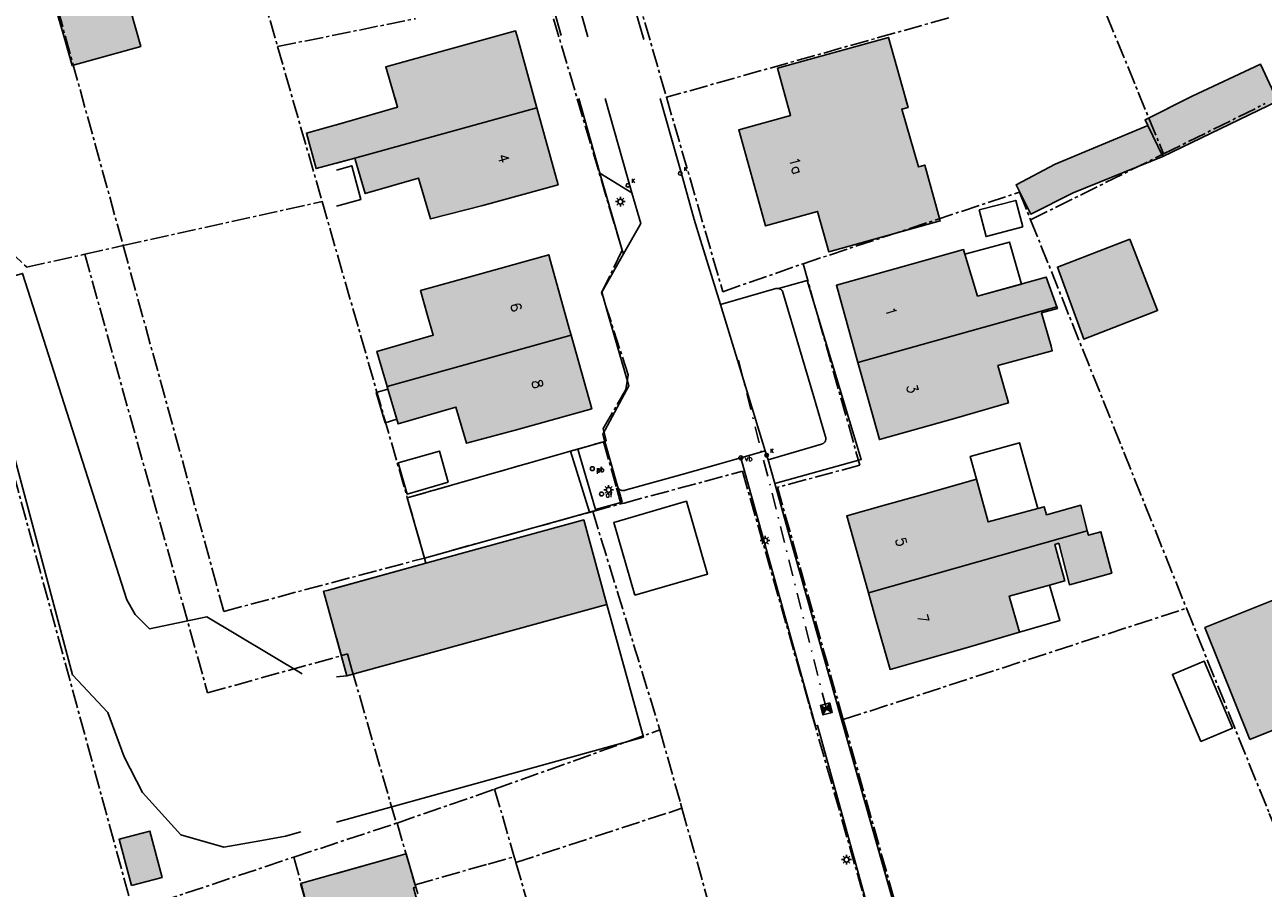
# Model space of a CAD drawing. Header units: metres. Extents: x 202952 to 203755, y 349031 to 349702.
# Tile 16 of 84: x 203096 to 203191, y 349399 to 349466. Entities that reach past the tile are written whole.
import ezdxf
from ezdxf.enums import TextEntityAlignment as Align

# ---------------------------------------------------------------- set-up
doc = ezdxf.new("R2010")
doc.units = ezdxf.units.M
doc.linetypes.add('1-200 CENTER', pattern=[4.28625, 2.8575, -0.47625, 0.47625, -0.47625])
doc.linetypes.add('1-200 DASHDOT', pattern=[2.54, 1.27, -0.635, 0, -0.635])
for name, color, linetype in [('bgt.onbegroeidterreindeel', 252, 'Continuous'), ('PH-BEST-AFVALBAK', 4, 'Continuous'), ('PH-BEST-BANK', 6, 'Continuous'), ('PH-BEST-BEBOUWING', 1, 'Continuous'), ('PH-BEST-BEBOUWING-ARCERING', 254, 'Continuous'), ('PH-BEST-BEGROEIIING', 252, 'Continuous'), ('PH-BEST-HUISNUMMER', 7, 'Continuous'), ('PH-BEST-KADASTRALE-GRENS', 240, '1-200 CENTER'), ('PH-BEST-KOLK', 8, 'Continuous'), ('PH-BEST-LICHTMAST-HANDHAVENB', 6, 'Continuous'), ('PH-BEST-PAAL', 6, 'Continuous'), ('PH-BEST-PUT-HANDHAVEN', 44, 'Continuous'), ('PH-BEST-RIO-HANDHAVEN-GEMENGD', 44, '1-200 DASHDOT'), ('PH-BEST-WEGDEEL', 254, 'Continuous'), ('PH-INM-VERKEERSBORD', 6, 'Continuous')]:
    doc.layers.add(name, color=color, linetype=linetype)
doc.styles.add('RDL_MAATVOERING', font='romans.shx')
doc.styles.add('ROMANS', font='romans.shx')

# ---------------------------------------------------------------- blocks, each defined once
blk = doc.blocks.new('Zitbank')
blk.add_circle((0, 0), 0.15)
at = {"style": 'RDL_MAATVOERING'}
blk.add_text('zb', height=0.4, dxfattribs=at).set_placement((0.302, -0.254))
blk = doc.blocks.new('*U50')
blk.add_circle((0, 0), 0.142)
at = {"ltscale": 0.05, "style": 'ROMANS'}
blk.add_text('K', height=0.3, dxfattribs=at).set_placement((0.277, 0.195))
blk = doc.blocks.new('*U27')
blk.add_circle((0, 0), 0.15)
at = {"style": 'RDL_MAATVOERING'}
blk.add_text('vb', height=0.4, dxfattribs=at).set_placement((0.302, -0.254))
blk = doc.blocks.new('Afvalbak')
blk.add_circle((0, 0), 0.15)
at = {"style": 'RDL_MAATVOERING'}
blk.add_text('af', height=0.4, dxfattribs=at).set_placement((0.302, -0.254))
blk = doc.blocks.new('Afzetpaal')
blk.add_circle((0, 0), 0.15)
at = {"style": 'RDL_MAATVOERING'}
blk.add_text('pl', height=0.4, dxfattribs=at).set_placement((0.302, -0.254))
blk = doc.blocks.new('*U26')
h = blk.add_hatch(color=256)
h.paths.add_polyline_path([(0, 0), (-0.375, 0.375), (-0.375, -0.375)])
h.paths.add_polyline_path([(0.375, 0.375), (0, 0), (0.375, -0.375)])
for p, q in [((-0.375, -0.375), (0.375, 0.375)), ((-0.375, 0.375), (0.375, -0.375))]:
    blk.add_line(p, q)
blk.add_lwpolyline([(-0.375, -0.375), (0.375, -0.375), (0.375, 0.375), (-0.375, 0.375)], close=True)
blk = doc.blocks.new('Lichtmast 2')
at = {"flags": 128}
for points in [[(-0.5, 0), (-0.25, 0)], [(-0.35, 0.35), (-0.18, 0.18)], [(0, 0.25), (0, 0.5)], [(0.18, 0.18), (0.35, 0.35)], [(0.25, 0), (0.5, 0)], [(-0.35, -0.35), (-0.18, -0.18)], [(0, -0.5), (0, -0.25)], [(0.18, -0.18), (0.35, -0.35)]]:
    blk.add_lwpolyline(points, dxfattribs=at)
blk.add_circle((0, 0), 0.25)

msp = doc.modelspace()

# ---------------------------------------------------------------- hatches: boundary and pattern name
at = {"layer": 'PH-BEST-BEBOUWING-ARCERING'}
for points in [[(203097.944, 349468.516), (203098.242, 349468.585), (203103.265, 349469.997), (203104.94, 349464.004), (203099.655, 349462.527), (203099.041, 349464.724), (203098.595, 349466.199)], [(203133.91, 349464.802), (203133.8, 349465.2), (203123.809, 349462.434), (203124.715, 349459.341), (203120.622, 349458.155), (203117.691, 349457.341), (203118.434, 349454.603), (203121.424, 349455.41), (203135.435, 349459.28)], [(203163.535, 349459.176), (203164.021, 349459.311), (203162.521, 349464.699), (203153.969, 349462.319), (203154.98, 349458.688), (203150.986, 349457.576), (203153.042, 349450.19), (203157.053, 349451.307), (203157.921, 349448.188), (203166.503, 349450.577), (203165.309, 349454.868), (203164.815, 349454.73)], [(203192.034, 349460.773), (203191.164, 349462.636), (203185.888, 349460.171), (203182.418, 349458.433), (203182.265, 349458.356), (203182.485, 349457.92), (203183.625, 349455.523), (203192.474, 349459.793)], [(203183.625, 349455.523), (203182.485, 349457.92), (203175.355, 349454.932), (203172.336, 349453.355), (203173.477, 349451.099), (203176.725, 349452.742)], [(203160.16, 349439.69), (203158.5, 349445.63), (203164.28, 349447.24), (203168.293, 349448.368), (203168.398, 349448.018), (203169.369, 349444.796), (203173.628, 349445.963), (203174.652, 349446.249), (203175.477, 349443.97)], [(203167.6, 349435.36), (203161.82, 349433.75), (203160.412, 349438.789), (203160.16, 349439.69), (203175.477, 349443.97), (203175.522, 349443.845), (203174.304, 349443.496), (203175.033, 349440.931), (203175.128, 349440.591), (203170.937, 349439.445), (203171.748, 349436.566)], [(203139.052, 349427.572), (203126.9, 349424.237), (203119.293, 349422.149), (203119.021, 349422.074), (203120.808, 349415.563), (203140.839, 349421.061)], [(203194.225, 349417.018), (203194.84, 349417.265), (203193.038, 349421.761), (203186.871, 349419.289), (203190.324, 349410.676), (203195.772, 349412.86)], [(203104.218, 349399.434), (203103.273, 349402.99), (203105.642, 349403.619), (203106.587, 349400.064)], [(203126.778, 349396.225), (203125.933, 349399.255), (203126.116, 349399.306), (203125.367, 349401.87), (203125.269, 349401.843), (203117.244, 349399.601), (203117.876, 349397.339), (203125.774, 349368.421), (203133.01, 349341.93), (203134.65, 349336.16), (203140.153, 349337.725), (203142.352, 349338.35), (203142.531, 349338.401), (203140.324, 349346.038), (203140.698, 349346.177), (203139.361, 349353.406), (203138.088, 349358.948), (203137.739, 349358.891), (203134.402, 349370.71), (203132.995, 349375.762), (203129.768, 349386.808), (203129.43, 349386.717)]]:
    msp.add_hatch(color=256, dxfattribs=at).paths.add_polyline_path(points)
msp.add_hatch(color=256, dxfattribs=at).paths.add_polyline_path([(203131.29, 349451.76), (203127.247, 349450.724), (203126.317, 349453.867), (203122.221, 349452.684), (203121.453, 349455.31), (203121.424, 349455.41), (203135.435, 349459.28), (203137.07, 349453.36)], flags=17)
h = msp.add_hatch(color=256, dxfattribs=at)
h.paths.add_polyline_path([(203167.6, 349435.36), (203161.82, 349433.75), (203160.412, 349438.789), (203160.16, 349439.69), (203175.477, 349443.97), (203175.522, 349443.845), (203174.304, 349443.496), (203175.033, 349440.931), (203175.128, 349440.591), (203170.937, 349439.445), (203171.748, 349436.566)], flags=16)
h.paths.add_polyline_path([(203181.088, 349449.184), (203183.229, 349443.675), (203177.555, 349441.47), (203175.52, 349447.02)], flags=17)
h = msp.add_hatch(color=256, dxfattribs=at)
h.paths.add_polyline_path([(203123.91, 349437.841), (203123.125, 349440.529), (203127.46, 349441.792), (203126.98, 349443.478), (203126.487, 349445.211), (203130.57, 349446.36), (203136.35, 349447.97), (203136.488, 349447.475), (203137.932, 349442.308), (203138.075, 349441.797)], flags=17)
h.paths.add_polyline_path([(203133.88, 349434.51), (203130.027, 349433.468), (203129.202, 349436.256), (203124.754, 349434.955), (203123.918, 349437.815), (203123.91, 349437.841), (203138.075, 349441.797), (203139.66, 349436.12)], flags=16)
h = msp.add_hatch(color=256, dxfattribs=at)
h.paths.add_polyline_path([(203160.97, 349421.97), (203159.3, 349427.88), (203162.218, 349428.704), (203165.07, 349429.51), (203169.282, 349430.7), (203169.435, 349430.148), (203170.192, 349427.416), (203174.022, 349428.454), (203174.509, 349428.586), (203174.681, 349427.964), (203177.325, 349428.697), (203177.82, 349426.731)], flags=16)
h.paths.add_polyline_path([(203177.82, 349426.731), (203177.905, 349426.393), (203178.87, 349426.661), (203179.705, 349423.481), (203176.445, 349422.578), (203175.622, 349425.77), (203175.313, 349425.684), (203175.607, 349424.623), (203176.09, 349422.877), (203174.913, 349422.557), (203171.808, 349421.712), (203172.606, 349418.924), (203168.41, 349417.69), (203164.967, 349416.717), (203162.64, 349416.06), (203161.499, 349420.096), (203160.97, 349421.97)], flags=17)

# ---------------------------------------------------------------- linework, layer by layer
at = {"layer": 'bgt.onbegroeidterreindeel'}
for points in [[(203138.675, 349460), (203140.29, 349454.25), (203142.005, 349448.315), (203142.109, 349448.031), (203140.45, 349445.09), (203140.967, 349443.281), (203142.235, 349438.851), (203142.51, 349437.89), (203140.52, 349434.17), (203140.581, 349433.954), (203140.678, 349433.614), (203138.589, 349433.017), (203138.03, 349432.858), (203125.461, 349429.271), (203126.79, 349424.638), (203126.9, 349424.237), (203120, 349422.343)], [(203124.522, 349460), (203124.715, 349459.341), (203120.622, 349458.155), (203120, 349457.982)], [(203120, 349455.026), (203121.424, 349455.41), (203121.453, 349455.31), (203122.221, 349452.684), (203126.317, 349453.867), (203127.247, 349450.724), (203131.29, 349451.76), (203137.07, 349453.36), (203135.435, 349459.28), (203135.236, 349460)], [(203163.466, 349396.105), (203158.89, 349412.21), (203154.822, 349426.602), (203153.754, 349430.379), (203160.419, 349432.209), (203156.245, 349445.994), (203154.035, 349445.375), (203154.002, 349445.377), (203153.97, 349445.377), (203153.937, 349445.377), (203153.905, 349445.376), (203153.872, 349445.373), (203153.84, 349445.37), (203149.58, 349444.14), (203148.051, 349449.091), (203147.56, 349450.68), (203147.218, 349451.897), (203146.67, 349453.848), (203144.941, 349460)], [(203154.615, 349460), (203154.98, 349458.688), (203150.986, 349457.576), (203153.042, 349450.19), (203157.053, 349451.307), (203157.921, 349448.188), (203166.503, 349450.577), (203165.309, 349454.868), (203164.815, 349454.73), (203163.535, 349459.176), (203164.021, 349459.311), (203163.829, 349460)], [(203185.547, 349460), (203182.418, 349458.433), (203182.265, 349458.356), (203182.485, 349457.92), (203175.355, 349454.932), (203172.336, 349453.355), (203173.477, 349451.099), (203176.725, 349452.742), (203183.625, 349455.523), (203192.474, 349459.793), (203192.381, 349460)], [(203120, 349404.31), (203143.639, 349410.858), (203140.839, 349421.061), (203139.052, 349427.572), (203126.9, 349424.237), (203126.79, 349424.638), (203139.481, 349428.158), (203139.586, 349428.187), (203139.745, 349428.231), (203139.972, 349428.291), (203139.949, 349428.369), (203142.005, 349428.944), (203141.897, 349429.329), (203141.87, 349429.427), (203141.659, 349430.154), (203141.669, 349430.125), (203141.681, 349430.096), (203141.693, 349430.068), (203141.707, 349430.04), (203141.721, 349430.013), (203141.737, 349429.986), (203141.759, 349429.964), (203141.781, 349429.942), (203141.804, 349429.922), (203141.828, 349429.902), (203141.853, 349429.884), (203141.878, 349429.866), (203141.907, 349429.855), (203141.936, 349429.846), (203141.966, 349429.837), (203141.996, 349429.83), (203142.026, 349429.823), (203142.057, 349429.818), (203142.088, 349429.821), (203142.118, 349429.824), (203142.149, 349429.829), (203142.18, 349429.835), (203142.21, 349429.842), (203142.24, 349429.85), (203146.604, 349431.075), (203149.42, 349431.866), (203150.685, 349432.221), (203151.136, 349432.347), (203151.217, 349432.059), (203151.962, 349429.389), (203156.89, 349411.73), (203157.05, 349411.76), (203159.255, 349403.778), (203166.39, 349377.95)], [(203120, 349418.507), (203120.808, 349415.563), (203120, 349415.494)], [(203126.778, 349396.225), (203125.933, 349399.255), (203126.116, 349399.306), (203125.367, 349401.87), (203125.269, 349401.843), (203120, 349400.371)]]:
    msp.add_lwpolyline(points, dxfattribs=at)
for points in [[(203181.088, 349449.184), (203175.52, 349447.02), (203177.555, 349441.47), (203183.229, 349443.675), (203181.088, 349449.184)], [(203123.91, 349437.841), (203123.918, 349437.815), (203124.754, 349434.955), (203129.202, 349436.256), (203130.027, 349433.468), (203133.88, 349434.51), (203139.66, 349436.12), (203138.075, 349441.797), (203137.932, 349442.308), (203136.488, 349447.475), (203136.35, 349447.97), (203130.57, 349446.36), (203126.487, 349445.211), (203126.98, 349443.478), (203127.46, 349441.792), (203123.125, 349440.529), (203123.91, 349437.841)], [(203160.16, 349439.69), (203160.412, 349438.789), (203161.82, 349433.75), (203167.6, 349435.36), (203171.748, 349436.566), (203170.937, 349439.445), (203175.128, 349440.591), (203175.033, 349440.931), (203174.304, 349443.496), (203175.522, 349443.845), (203175.477, 349443.97), (203174.652, 349446.249), (203173.628, 349445.963), (203169.369, 349444.796), (203168.398, 349448.018), (203168.293, 349448.368), (203164.28, 349447.24), (203158.5, 349445.63), (203160.16, 349439.69)], [(203160.97, 349421.97), (203161.499, 349420.096), (203162.64, 349416.06), (203164.967, 349416.717), (203168.41, 349417.69), (203172.606, 349418.924), (203171.808, 349421.712), (203174.913, 349422.557), (203176.09, 349422.877), (203175.607, 349424.623), (203175.313, 349425.684), (203175.622, 349425.77), (203176.445, 349422.578), (203179.705, 349423.481), (203178.87, 349426.661), (203177.905, 349426.393), (203177.82, 349426.731), (203177.325, 349428.697), (203174.681, 349427.964), (203174.509, 349428.586), (203174.022, 349428.454), (203170.192, 349427.416), (203169.435, 349430.148), (203169.282, 349430.7), (203165.07, 349429.51), (203162.218, 349428.704), (203159.3, 349427.88), (203160.97, 349421.97)], [(203190.324, 349410.676), (203195.772, 349412.86), (203194.225, 349417.018), (203194.84, 349417.265), (203193.038, 349421.761), (203186.871, 349419.289), (203190.324, 349410.676)]]:
    msp.add_lwpolyline(points, close=True, dxfattribs=at)
at = {"layer": 'PH-BEST-BEBOUWING'}
for points in [[(203097.944, 349468.516), (203098.242, 349468.585), (203103.265, 349469.997), (203104.94, 349464.004), (203099.655, 349462.527), (203099.041, 349464.724), (203098.595, 349466.199), (203097.944, 349468.516)], [(203121.424, 349455.41), (203118.434, 349454.603), (203117.691, 349457.341), (203120.622, 349458.155), (203124.715, 349459.341), (203123.809, 349462.434), (203133.8, 349465.2), (203133.91, 349464.802), (203135.435, 349459.28), (203121.424, 349455.41)], [(203164.815, 349454.73), (203165.309, 349454.868), (203166.503, 349450.577), (203157.921, 349448.188), (203157.053, 349451.307), (203153.042, 349450.19), (203150.986, 349457.576), (203154.98, 349458.688), (203153.969, 349462.319), (203162.521, 349464.699), (203164.021, 349459.311), (203163.535, 349459.176), (203164.815, 349454.73)], [(203183.625, 349455.523), (203182.485, 349457.92), (203182.265, 349458.356), (203182.418, 349458.433), (203185.888, 349460.171), (203191.164, 349462.636), (203192.034, 349460.773), (203192.474, 349459.793), (203183.625, 349455.523)], [(203131.29, 349451.76), (203127.247, 349450.724), (203126.317, 349453.867), (203122.221, 349452.684), (203121.453, 349455.31), (203121.424, 349455.41), (203135.435, 349459.28), (203137.07, 349453.36), (203131.29, 349451.76)], [(203183.625, 349455.523), (203176.725, 349452.742), (203173.477, 349451.099), (203172.336, 349453.355), (203175.355, 349454.932), (203182.485, 349457.92), (203183.625, 349455.523)], [(203172.847, 349450.108), (203170.033, 349449.376), (203169.502, 349451.417), (203172.316, 349452.149), (203172.847, 349450.108)], [(203172.745, 349445.721), (203169.369, 349444.796), (203168.398, 349448.018), (203171.826, 349448.953), (203172.745, 349445.721)], [(203181.088, 349449.184), (203183.229, 349443.675), (203177.555, 349441.47), (203175.52, 349447.02), (203181.088, 349449.184)], [(203123.91, 349437.841), (203123.125, 349440.529), (203127.46, 349441.792), (203126.98, 349443.478), (203126.487, 349445.211), (203130.57, 349446.36), (203136.35, 349447.97), (203136.488, 349447.475), (203137.932, 349442.308), (203138.075, 349441.797), (203123.91, 349437.841)], [(203160.16, 349439.69), (203158.5, 349445.63), (203164.28, 349447.24), (203168.293, 349448.368), (203168.398, 349448.018), (203169.369, 349444.796), (203173.628, 349445.963), (203174.652, 349446.249), (203175.477, 349443.97), (203160.16, 349439.69)], [(203167.6, 349435.36), (203161.82, 349433.75), (203160.412, 349438.789), (203160.16, 349439.69), (203175.477, 349443.97), (203175.522, 349443.845), (203174.304, 349443.496), (203175.033, 349440.931), (203175.128, 349440.591), (203170.937, 349439.445), (203171.748, 349436.566), (203167.6, 349435.36)], [(203133.88, 349434.51), (203130.027, 349433.468), (203129.202, 349436.256), (203124.754, 349434.955), (203123.918, 349437.815), (203123.91, 349437.841), (203138.075, 349441.797), (203139.66, 349436.12), (203133.88, 349434.51)], [(203123.97, 349437.638), (203124.65, 349435.311), (203123.752, 349435.048), (203123.072, 349437.375), (203123.97, 349437.638)], [(203174.022, 349428.454), (203170.192, 349427.416), (203169.435, 349430.148), (203169.282, 349430.7), (203168.796, 349432.453), (203172.607, 349433.509), (203174.022, 349428.454)], [(203128.619, 349430.471), (203125.445, 349429.562), (203124.758, 349431.962), (203127.932, 349432.87), (203128.619, 349430.471)], [(203160.97, 349421.97), (203159.3, 349427.88), (203162.218, 349428.704), (203165.07, 349429.51), (203169.282, 349430.7), (203169.435, 349430.148), (203170.192, 349427.416), (203174.022, 349428.454), (203174.509, 349428.586), (203174.681, 349427.964), (203177.325, 349428.697), (203177.82, 349426.731), (203160.97, 349421.97)], [(203142.98, 349421.781), (203141.358, 349427.378), (203146.959, 349429.001), (203148.58, 349423.404), (203142.98, 349421.781)], [(203120.808, 349415.563), (203119.021, 349422.074), (203119.293, 349422.149), (203126.9, 349424.237), (203139.052, 349427.572), (203140.839, 349421.061), (203120.808, 349415.563)], [(203177.82, 349426.731), (203177.905, 349426.393), (203178.87, 349426.661), (203179.705, 349423.481), (203176.445, 349422.578), (203175.622, 349425.77), (203175.313, 349425.684), (203175.607, 349424.623), (203176.09, 349422.877), (203174.913, 349422.557), (203171.808, 349421.712), (203172.606, 349418.924), (203168.41, 349417.69), (203164.967, 349416.717), (203162.64, 349416.06), (203161.499, 349420.096), (203160.97, 349421.97), (203177.82, 349426.731)], [(203172.606, 349418.924), (203171.808, 349421.712), (203174.913, 349422.557), (203175.713, 349419.838), (203172.606, 349418.924)], [(203190.324, 349410.676), (203186.871, 349419.289), (203193.038, 349421.761), (203194.84, 349417.265), (203194.225, 349417.018), (203195.772, 349412.86), (203190.324, 349410.676)], [(203186.564, 349410.509), (203184.379, 349415.674), (203186.813, 349416.703), (203188.997, 349411.539), (203186.564, 349410.509)], [(203104.218, 349399.434), (203103.273, 349402.99), (203105.642, 349403.619), (203106.587, 349400.064), (203104.218, 349399.434)], [(203117.244, 349399.601), (203125.269, 349401.843), (203125.367, 349401.87), (203126.116, 349399.306), (203125.933, 349399.255), (203126.778, 349396.225), (203129.43, 349386.717), (203129.768, 349386.808), (203132.995, 349375.762), (203134.402, 349370.71), (203137.739, 349358.891), (203138.088, 349358.948), (203139.361, 349353.406), (203140.698, 349346.177), (203140.324, 349346.038), (203142.531, 349338.401), (203142.352, 349338.35), (203140.153, 349337.725), (203134.65, 349336.16), (203133.01, 349341.93), (203125.774, 349368.421), (203117.876, 349397.339), (203117.244, 349399.601)]]:
    msp.add_lwpolyline(points, close=True, dxfattribs=at)
msp.add_lwpolyline([(203120, 349454.493), (203121.183, 349454.815), (203121.89, 349452.218), (203120, 349451.703)], dxfattribs=at)
at = {"layer": 'PH-BEST-BEGROEIIING'}
for points in [[(203142.109, 349448.031), (203142.005, 349448.315), (203140.29, 349454.25), (203142.75, 349452.74), (203143.438, 349450.388), (203142.109, 349448.031)], [(203126.79, 349424.638), (203125.461, 349429.271), (203138.03, 349432.858), (203139.481, 349428.158), (203126.79, 349424.638)], [(203139.949, 349428.369), (203139.972, 349428.291), (203139.745, 349428.231), (203139.586, 349428.187), (203139.481, 349428.158), (203138.03, 349432.858), (203138.589, 349433.017), (203139.949, 349428.369)]]:
    msp.add_lwpolyline(points, close=True, dxfattribs=at)
at = {"layer": 'PH-BEST-KADASTRALE-GRENS', "ltscale": 0.5}
for p, q in [((203164.68, 349502.119), (203183.69, 349455.727)), ((203135.406, 349494.67), (203145.421, 349460.093)), ((203107.727, 349490.7), (203115.476, 349463.996)), ((203092.829, 349487.537), (203103.588, 349448.676)), ((203115.476, 349463.996), (203126.091, 349466.136)), ((203167.154, 349466.204), (203145.421, 349460.093)), ((203115.476, 349463.996), (203118.904, 349452.075)), ((203183.69, 349455.727), (203191.523, 349459.602)), ((203173.456, 349450.672), (203183.69, 349455.727)), ((203155.931, 349447.278), (203172.606, 349452.788)), ((203155.931, 349447.278), (203172.606, 349452.788)), ((203172.606, 349452.788), (203173.456, 349450.672)), ((203103.588, 349448.676), (203118.904, 349452.075)), ((203118.904, 349452.075), (203125.461, 349429.271)), ((203173.456, 349450.672), (203185.456, 349420.772)), ((203100.622, 349448.018), (203103.588, 349448.676)), ((203125.461, 349429.271), (203140.574, 349433.584)), ((203125.461, 349429.271), (203140.574, 349433.584)), ((203140.574, 349433.584), (203140.784, 349433.644)), ((203140.574, 349433.584), (203141.564, 349430.035)), ((203141.908, 349428.8), (203141.564, 349430.035)), ((203125.461, 349429.271), (203126.79, 349424.638)), ((203125.461, 349429.271), (203126.79, 349424.638)), ((203139.739, 349428.219), (203141.908, 349428.8)), ((203141.908, 349428.8), (203142.149, 349428.865)), ((203126.79, 349424.638), (203139.739, 349428.219)), ((203126.79, 349424.638), (203139.739, 349428.219)), ((203139.739, 349428.219), (203144.912, 349411.405)), ((203159.034, 349412.202), (203185.456, 349420.772)), ((203121.179, 349416.132), (203120.864, 349417.259)), ((203121.179, 349416.132), (203120.864, 349417.259)), ((203121.179, 349416.132), (203124.618, 349404.223)), ((203121.179, 349416.132), (203124.618, 349404.223)), ((203159.034, 349412.202), (203177.167, 349348.353)), ((203132.189, 349406.848), (203144.912, 349411.405)), ((203132.189, 349406.848), (203144.912, 349411.405)), ((203144.912, 349411.405), (203146.498, 349405.777)), ((203124.674, 349404.241), (203132.189, 349406.848)), ((203124.674, 349404.241), (203132.189, 349406.848)), ((203132.189, 349406.848), (203133.693, 349401.654)), ((203132.189, 349406.848), (203133.693, 349401.654)), ((203146.498, 349405.777), (203146.61, 349405.378)), ((203133.821, 349401.21), (203145.641, 349405.062)), ((203133.821, 349401.21), (203145.641, 349405.062)), ((203145.641, 349405.062), (203146.61, 349405.378)), ((203146.61, 349405.378), (203155.412, 349374.148)), ((203116.735, 349401.625), (203124.618, 349404.223)), ((203124.618, 349404.223), (203124.674, 349404.241)), ((203124.618, 349404.223), (203124.674, 349404.241)), ((203124.674, 349404.241), (203126.061, 349399.493)), ((203124.674, 349404.241), (203126.061, 349399.493)), ((203104.332, 349397.478), (203116.735, 349401.625)), ((203126.061, 349399.493), (203131.686, 349401.086)), ((203126.061, 349399.493), (203131.686, 349401.086)), ((203131.686, 349401.086), (203133.693, 349401.654)), ((203131.686, 349401.086), (203133.693, 349401.654)), ((203133.693, 349401.654), (203133.764, 349401.408)), ((203133.693, 349401.654), (203133.764, 349401.408)), ((203133.764, 349401.408), (203133.821, 349401.21)), ((203133.764, 349401.408), (203133.821, 349401.21)), ((203126.061, 349399.493), (203126.262, 349398.805)), ((203126.061, 349399.493), (203126.262, 349398.805))]:
    msp.add_line(p, q, dxfattribs=at)
for points in [[(203082.776, 349485.402), (203091.663, 349451.319), (203096.146, 349447.024), (203100.622, 349448.018)], [(203140.784, 349433.644), (203140.557, 349434.606), (203142.301, 349437.609), (203142.467, 349438.73), (203140.423, 349445.059), (203142.005, 349448.315), (203136.108, 349468.212), (203135.762, 349468.085)], [(203145.421, 349460.093), (203149.754, 349445.131), (203155.931, 349447.278)], [(203145.421, 349460.093), (203149.754, 349445.131), (203155.931, 349447.278)], [(203087.56, 349450.417), (203090.061, 349440.912), (203092.346, 349441.368), (203104.332, 349397.478)], [(203103.588, 349448.676), (203111.344, 349420.527), (203126.79, 349424.638)], [(203100.622, 349448.018), (203110.09, 349414.254), (203120.864, 349417.259)], [(203155.931, 349447.278), (203160.309, 349431.772), (203153.955, 349430.079), (203159.034, 349412.202)], [(203155.931, 349447.278), (203160.309, 349431.772), (203153.955, 349430.079), (203159.034, 349412.202)], [(203142.149, 349428.865), (203151.273, 349431.313), (203175.078, 349347.977)], [(203185.456, 349420.772), (203191.829, 349404.988), (203199.734, 349386.786), (203200.364, 349387.054), (203202.885, 349379.338)], [(203116.735, 349401.625), (203117.876, 349397.339), (203134.681, 349336.054)], [(203133.821, 349401.21), (203144.207, 349365.336), (203145.428, 349361.044)], [(203133.821, 349401.21), (203144.207, 349365.336), (203145.428, 349361.044)]]:
    msp.add_lwpolyline(points, dxfattribs=at)
at = {"layer": 'PH-BEST-RIO-HANDHAVEN-GEMENGD'}
msp.add_line((203157.728, 349413.024), (203150.946, 349439.937), dxfattribs=at)
at = {"layer": 'PH-BEST-WEGDEEL'}
for points in [[(203139.366, 349464.745), (203136.93, 349473.39), (203136.097, 349476.405), (203131.768, 349492.083), (203130.8, 349495.59), (203134.798, 349496.549), (203134.798, 349496.516), (203134.798, 349496.482), (203134.799, 349496.449), (203134.8, 349496.416), (203134.802, 349496.382), (203134.804, 349496.349), (203134.807, 349496.316), (203134.811, 349496.282), (203134.815, 349496.249), (203134.82, 349496.216), (203134.825, 349496.183), (203134.83, 349496.15), (203135.762, 349492.812), (203139.27, 349480.25), (203141.31, 349472.919), (203141.832, 349471.061), (203143.045, 349466.745), (203143.663, 349464.546)], [(203137.315, 349464.841), (203136.724, 349466.946), (203135.58, 349471.02), (203136.293, 349472.271), (203136.93, 349473.39), (203139.366, 349464.745)], [(203140.704, 349460), (203142.75, 349452.74), (203140.29, 349454.25), (203138.675, 349460)], [(203144.941, 349460), (203146.67, 349453.848), (203147.218, 349451.897), (203147.56, 349450.68), (203148.051, 349449.091), (203149.58, 349444.14), (203153.029, 349432.888), (203151.136, 349432.347), (203150.685, 349432.221), (203149.42, 349431.866), (203146.604, 349431.075), (203142.24, 349429.85), (203142.21, 349429.842), (203142.18, 349429.835), (203142.149, 349429.829), (203142.118, 349429.824), (203142.088, 349429.821), (203142.057, 349429.818), (203142.026, 349429.823), (203141.996, 349429.83), (203141.966, 349429.837), (203141.936, 349429.846), (203141.907, 349429.855), (203141.878, 349429.866), (203141.853, 349429.884), (203141.828, 349429.902), (203141.804, 349429.922), (203141.781, 349429.942), (203141.759, 349429.964), (203141.737, 349429.986), (203141.721, 349430.013), (203141.707, 349430.04), (203141.693, 349430.068), (203141.681, 349430.096), (203141.669, 349430.125), (203141.659, 349430.154), (203140.678, 349433.614), (203140.581, 349433.954), (203140.52, 349434.17), (203142.51, 349437.89), (203142.235, 349438.851), (203140.967, 349443.281), (203140.45, 349445.09), (203142.109, 349448.031), (203143.438, 349450.388), (203142.75, 349452.74), (203140.704, 349460)], [(203117.275, 349403.556), (203116.092, 349403.228), (203114.26, 349402.901), (203111.333, 349402.389), (203108.021, 349403.327), (203105.067, 349406.584), (203103.672, 349409.344), (203102.411, 349412.742), (203099.692, 349415.653), (203092.932, 349440.859), (203090.723, 349441.217), (203089.659, 349444.76), (203095.837, 349446.536), (203103.869, 349421.419), (203104.512, 349420.294), (203105.615, 349419.189), (203110.032, 349420.1), (203117.369, 349415.725)], [(203166.39, 349377.95), (203159.255, 349403.778), (203157.05, 349411.76), (203156.89, 349411.73), (203151.962, 349429.389), (203151.217, 349432.059), (203151.136, 349432.347), (203153.029, 349432.888), (203153.24, 349432.2), (203153.474, 349431.37), (203153.754, 349430.379), (203154.822, 349426.602), (203158.89, 349412.21), (203169.8, 349373.81)], [(203120, 349415.494), (203120.808, 349415.563), (203140.839, 349421.061), (203143.639, 349410.858), (203120, 349404.31)]]:
    msp.add_lwpolyline(points, dxfattribs=at)
for points in [[(203153.754, 349430.379), (203153.474, 349431.37), (203153.24, 349432.2), (203157.35, 349433.4), (203157.379, 349433.409), (203157.408, 349433.42), (203157.437, 349433.431), (203157.465, 349433.444), (203157.493, 349433.457), (203157.52, 349433.472), (203157.543, 349433.493), (203157.565, 349433.515), (203157.586, 349433.538), (203157.606, 349433.561), (203157.626, 349433.585), (203157.644, 349433.61), (203157.655, 349433.639), (203157.666, 349433.668), (203157.675, 349433.697), (203157.683, 349433.727), (203157.691, 349433.757), (203157.697, 349433.787), (203157.695, 349433.818), (203157.692, 349433.848), (203157.688, 349433.879), (203157.683, 349433.91), (203157.677, 349433.94), (203157.67, 349433.97), (203156.773, 349437.031), (203154.358, 349445.172), (203154.337, 349445.196), (203154.314, 349445.219), (203154.291, 349445.242), (203154.267, 349445.264), (203154.242, 349445.285), (203154.216, 349445.305), (203154.187, 349445.319), (203154.157, 349445.332), (203154.127, 349445.344), (203154.097, 349445.355), (203154.066, 349445.366), (203154.035, 349445.375), (203156.245, 349445.994), (203160.419, 349432.209), (203153.754, 349430.379)], [(203154.035, 349445.375), (203154.066, 349445.366), (203154.097, 349445.355), (203154.127, 349445.344), (203154.157, 349445.332), (203154.187, 349445.319), (203154.216, 349445.305), (203154.242, 349445.285), (203154.267, 349445.264), (203154.291, 349445.242), (203154.314, 349445.219), (203154.337, 349445.196), (203154.358, 349445.172), (203156.773, 349437.031), (203157.67, 349433.97), (203157.677, 349433.94), (203157.683, 349433.91), (203157.688, 349433.879), (203157.692, 349433.848), (203157.695, 349433.818), (203157.697, 349433.787), (203157.691, 349433.757), (203157.683, 349433.727), (203157.675, 349433.697), (203157.666, 349433.668), (203157.655, 349433.639), (203157.644, 349433.61), (203157.626, 349433.585), (203157.606, 349433.561), (203157.586, 349433.538), (203157.565, 349433.515), (203157.543, 349433.493), (203157.52, 349433.472), (203157.493, 349433.457), (203157.465, 349433.444), (203157.437, 349433.431), (203157.408, 349433.42), (203157.379, 349433.409), (203157.35, 349433.4), (203153.24, 349432.2), (203153.029, 349432.888), (203149.58, 349444.14), (203153.84, 349445.37), (203153.872, 349445.373), (203153.905, 349445.376), (203153.937, 349445.377), (203153.97, 349445.377), (203154.002, 349445.377), (203154.035, 349445.375)], [(203141.659, 349430.154), (203141.87, 349429.427), (203141.897, 349429.329), (203142.005, 349428.944), (203139.949, 349428.369), (203138.589, 349433.017), (203140.678, 349433.614), (203141.659, 349430.154)]]:
    msp.add_lwpolyline(points, close=True, dxfattribs=at)

# ---------------------------------------------------------------- block references
at = {"layer": 'PH-BEST-AFVALBAK', "color": 9}
msp.add_blockref('Afvalbak', (203140.423, 349429.563), dxfattribs=at)
at = {"layer": 'PH-BEST-BANK', "color": 9}
msp.add_blockref('Zitbank', (203139.71, 349431.509), dxfattribs=at)
at = {"layer": 'PH-BEST-KOLK', "color": 9}
for p in [(203146.474, 349454.229), (203142.445, 349453.313), (203153.135, 349432.544)]:
    msp.add_blockref('*U50', p, dxfattribs=at)
at = {"layer": 'PH-BEST-KOLK'}
for p in [(203146.474, 349454.229), (203142.445, 349453.313), (203153.135, 349432.544)]:
    msp.add_blockref('*U50', p, dxfattribs=at)
at = {"layer": 'PH-BEST-LICHTMAST-HANDHAVENB', "color": 9, "xscale": 0.75, "yscale": 0.75, "zscale": 0.75}
for p in [(203141.869, 349452.059), (203140.966, 349429.878), (203153.014, 349425.977), (203159.281, 349401.428)]:
    msp.add_blockref('Lichtmast 2', p, dxfattribs=at)
at = {"layer": 'PH-BEST-LICHTMAST-HANDHAVENB', "xscale": 0.75, "yscale": 0.75, "zscale": 0.75}
for p in [(203141.869, 349452.059), (203140.966, 349429.878), (203153.014, 349425.977), (203159.281, 349401.428)]:
    msp.add_blockref('Lichtmast 2', p, dxfattribs=at)
at = {"layer": 'PH-BEST-PAAL', "color": 9}
msp.add_blockref('Afzetpaal', (203139.71, 349431.509), dxfattribs=at)
at = {"layer": 'PH-BEST-PUT-HANDHAVEN', "rotation": 194.731520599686}
msp.add_blockref('*U26', (203157.728, 349413.024), dxfattribs=at)
at = {"layer": 'PH-INM-VERKEERSBORD', "color": 9}
msp.add_blockref('*U27', (203151.136, 349432.347), dxfattribs=at)

# ---------------------------------------------------------------- texts
at = {"layer": 'PH-BEST-HUISNUMMER', "style": 'ROMANS'}
for s, rotation, p in [('4', 285.4, (203132.879, 349455.387)), ('1a', 285.6, (203155.386, 349454.822)), ('6', 285.6, (203133.841, 349443.943)), ('1', 285.6, (203162.701, 349443.601)), ('8', 285.6, (203135.496, 349438.018)), ('3', 285.6, (203164.361, 349437.661)), ('5', 285.8, (203163.503, 349425.876)), ('7', 285.8, (203165.173, 349419.966))]:
    msp.add_text(s, height=0.8, rotation=rotation, dxfattribs=at).set_placement(p, align=Align.MIDDLE_CENTER)

doc.saveas('drawing.dxf')
